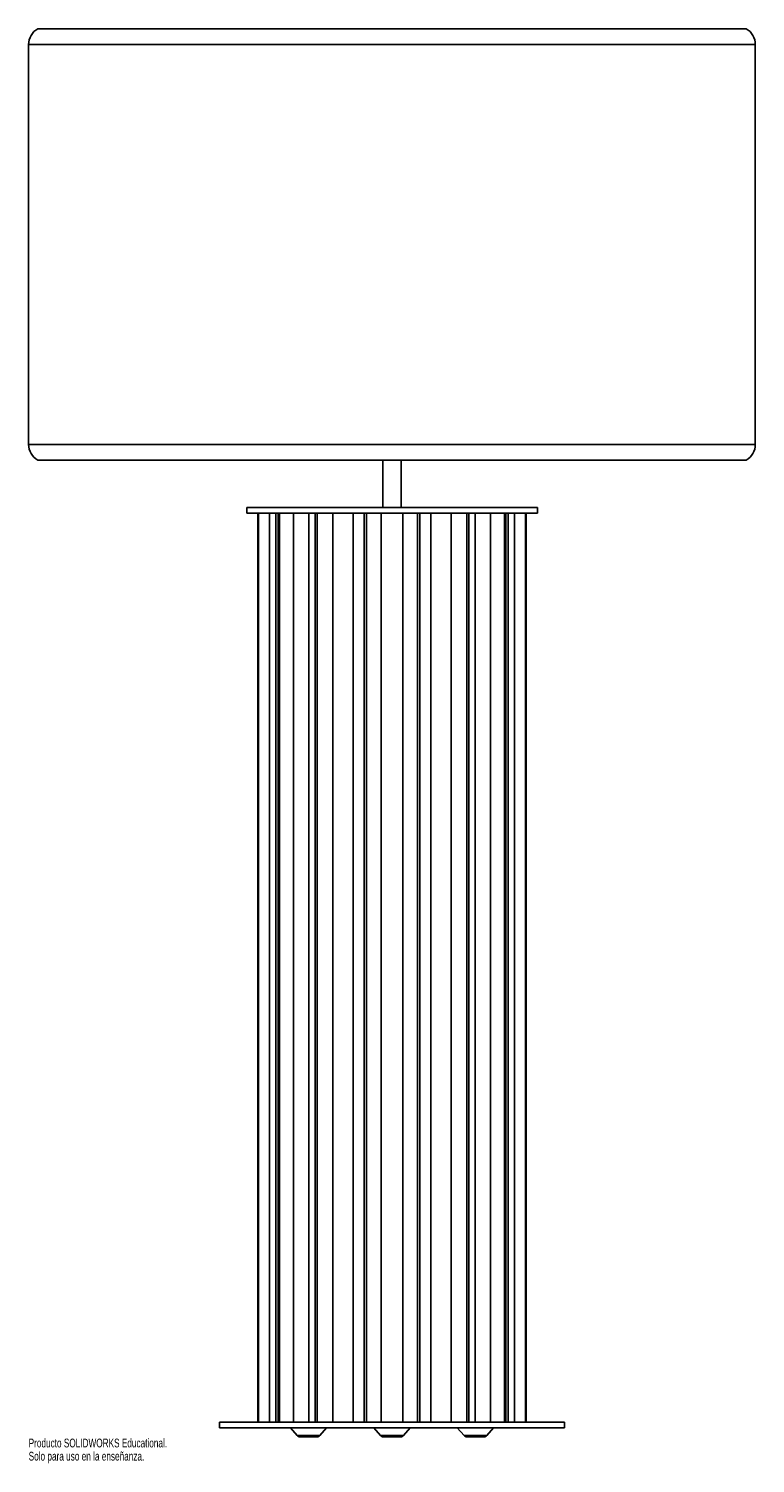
# Paper-space layout '_Posterior' of a CAD drawing. Header units: inches. Extents: x 14.1 to 29.9, y -8 to 23.
import ezdxf

# ---------------------------------------------------------------- set-up
doc = ezdxf.new("R2010")
doc.units = ezdxf.units.IN
doc.header["$MEASUREMENT"] = 0
doc.styles.add('SLDTEXTSTYLE0', font='TXT', dxfattribs={"width": 0.7})

psp = doc.layouts.new('_Posterior')

# ---------------------------------------------------------------- linework, layer by layer
at = {"color": 7, "linetype": 'Continuous', "lineweight": 25}
for p, q in [((14.331, 23.03), (29.685, 23.03)), ((14.134, 22.689), (14.134, 14.027)), ((29.882, 22.689), (14.134, 22.689)), ((29.882, 14.027), (29.882, 22.689)), ((14.134, 14.027), (29.882, 14.027)), ((29.685, 13.687), (14.331, 13.687)), ((21.811, 13.687), (21.811, 12.658)), ((22.205, 12.658), (22.205, 13.687)), ((18.859, 12.658), (18.859, 12.54)), ((18.859, 12.658), (25.158, 12.658)), ((18.859, 12.54), (25.158, 12.54)), ((19.102, 12.54), (19.102, -7.145)), ((19.107, 12.54), (19.107, -7.145)), ((19.117, -7.145), (19.117, 12.54)), ((19.351, 12.54), (19.351, -7.145)), ((19.487, 12.54), (19.487, -7.145)), ((19.539, 12.54), (19.539, -7.145)), ((19.568, -7.145), (19.568, 12.54)), ((19.876, 12.54), (19.876, -7.145)), ((20.208, 12.54), (20.208, -7.145)), ((20.346, 12.54), (20.346, -7.145)), ((20.389, -7.145), (20.389, 12.54)), ((20.725, 12.54), (20.725, -7.145)), ((21.165, -7.145), (21.165, 12.54)), ((21.407, 12.54), (21.407, -7.145)), ((21.458, -7.145), (21.458, 12.54)), ((21.77, 12.54), (21.77, -7.145)), ((22.246, -7.145), (22.246, 12.54)), ((22.559, 12.54), (22.559, -7.145)), ((22.61, -7.145), (22.61, 12.54)), ((22.851, 12.54), (22.851, -7.145)), ((23.291, -7.145), (23.291, 12.54)), ((23.627, 12.54), (23.627, -7.145)), ((23.67, -7.145), (23.67, 12.54)), ((23.808, -7.145), (23.808, 12.54)), ((24.141, -7.145), (24.141, 12.54)), ((24.449, 12.54), (24.449, -7.145)), ((24.478, -7.145), (24.478, 12.54)), ((24.529, -7.145), (24.529, 12.54)), ((24.666, -7.145), (24.666, 12.54)), ((24.899, 12.54), (24.899, -7.145)), ((24.909, -7.145), (24.909, 12.54)), ((24.915, -7.145), (24.915, 12.54)), ((25.158, 12.54), (25.158, 12.658)), ((18.268, -7.145), (18.268, -7.264)), ((25.748, -7.145), (18.268, -7.145)), ((25.748, -7.264), (18.268, -7.264)), ((19.805, -7.264), (19.952, -7.433)), ((19.952, -7.433), (20.445, -7.433)), ((20.445, -7.433), (20.592, -7.264)), ((21.614, -7.264), (21.762, -7.433)), ((21.762, -7.433), (22.254, -7.433)), ((22.254, -7.433), (22.402, -7.264)), ((23.424, -7.264), (23.572, -7.433)), ((23.572, -7.433), (24.064, -7.433)), ((24.064, -7.433), (24.211, -7.264)), ((25.748, -7.264), (25.748, -7.145)), ((20.385, -7.46), (20.012, -7.46)), ((22.195, -7.46), (21.821, -7.46)), ((24.004, -7.46), (23.631, -7.46))]:
    psp.add_line(p, q, dxfattribs=at)
for centre, radius, start, end in [((14.528, 22.689), 0.394, 120, 180), ((29.488, 22.689), 0.394, 0, 60), ((14.528, 14.027), 0.394, 180, 240), ((29.488, 14.027), 0.394, 300, 0), ((20.012, -7.382), 0.0787, 221, 270), ((20.385, -7.382), 0.0787, 270, 319), ((21.821, -7.382), 0.0787, 221, 270), ((22.195, -7.382), 0.0787, 270, 319), ((23.631, -7.382), 0.0787, 221, 270), ((24.004, -7.382), 0.0787, 270, 319)]:
    psp.add_arc(centre, radius, start, end, dxfattribs=at)

# ---------------------------------------------------------------- texts
at = {"color": 7, "linetype": 'Continuous', "char_height": 0.1903, "attachment_point": 1, "style": 'SLDTEXTSTYLE0'}
for s, insert in [('Producto SOLIDWORKS Educational.', (14.134, -7.501)), ('Solo para uso en la enseñanza.', (14.134, -7.786))]:
    psp.add_mtext(s, dxfattribs=dict(at, insert=insert))

doc.saveas('drawing.dxf')
